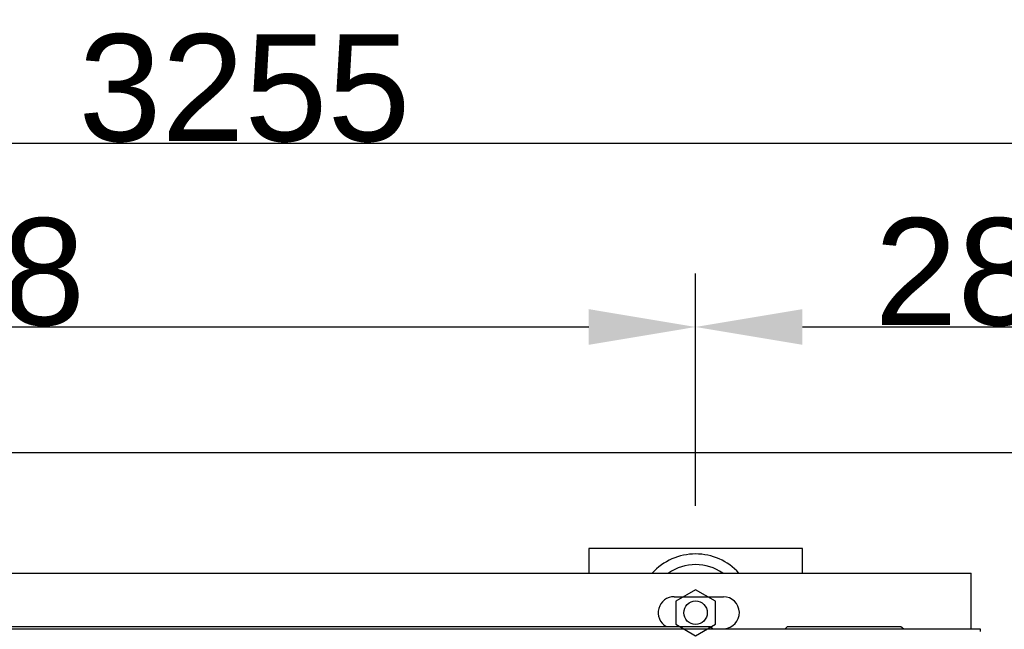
# Model space of a CAD drawing. Extents: x -90708 to 277869, y -117 to 207445.
# Tile 176 of 233: x -77393 to -76932, y 132164 to 132449. Entities that reach past the tile are written whole.
import ezdxf

# ---------------------------------------------------------------- set-up
doc = ezdxf.new("R2010")
doc.units = 0
doc.header["$MEASUREMENT"] = 0
doc.header["$PDMODE"] = 3
doc.header["$PDSIZE"] = 0.005
doc.layers.get('Defpoints').update_dxf_attribs({"linetype": 'CONTINUOUS'})
for name, color, linetype in [('ARQ - EQUIPO CONDENSADORA', 40, 'CONTINUOUS'), ('ARQ-DETALHES', 7, 'CONTINUOUS'), ('ARQ-TEXTO4', 4, 'CONTINUOUS')]:
    doc.layers.add(name, color=color, linetype=linetype)
doc.layers.add('ARQ-COTAS', color=20, linetype='CONTINUOUS', lineweight=18)
doc.styles.add('ARIAL', font='arial.ttf')
doc.dimstyles.new('COTA-50', dxfattribs={"dimscale": 0, "dimtxt": 50, "dimasz": 50, "dimexe": 25, "dimexo": 50, "dimgap": 0.04, "dimtad": 1, "dimdec": 0, "dimzin": 9, "dimdsep": 46, "dimtxsty": 'ARIAL', "dimcen": 1, "dimdle": 75, "dimclrd": 256, "dimclre": 256, "dimclrt": 2, "dimaunit": 1, "dimadec": 0, "dimazin": 0, "dimtfac": 2, "dimtdec": 0, "dimtmove": 2, "dimatfit": 0, "dimfxl": 0.05, "dimtolj": 1, "dimtzin": 4, "dimarcsym": 0})

# ---------------------------------------------------------------- blocks, each defined once
blk = doc.blocks.new('*D1168')
at = {"layer": 'ARQ-COTAS', "lineweight": -2, "transparency": 16777216}
for p, q in [((-78915.58, 132297), (-78915.58, 132416.66)), ((-75660.58, 132297), (-75660.58, 132416.66)), ((-78865.58, 132391.66), (-75710.58, 132391.66))]:
    blk.add_line(p, q, dxfattribs=at)
at = {"layer": 'ARQ-COTAS', "transparency": 16777216}
for points in [[(-78865.58, 132400), (-78865.58, 132383.33), (-78915.58, 132391.66)], [(-75710.58, 132400), (-75710.58, 132383.33), (-75660.58, 132391.66)]]:
    blk.add_solid(points, dxfattribs=at)
at = {"layer": 'Defpoints', "color": 0, "transparency": 16777216}
for p in [(-75660.58, 132391.66), (-78915.58, 132247), (-75660.58, 132247)]:
    blk.add_point(p, dxfattribs=at)
at = {"layer": 'ARQ-COTAS', "color": 2, "transparency": 16777216, "insert": (-77288.08, 132417.25), "char_height": 50, "attachment_point": 5, "style": 'ARIAL'}
blk.add_mtext('\\A1;3255', dxfattribs=at)
blk = doc.blocks.new('*D1174')
at = {"layer": 'ARQ-COTAS', "lineweight": -2, "transparency": 16777216}
for p, q in [((-77764.93, 132222), (-77764.93, 132330.66)), ((-77076.93, 132222), (-77076.93, 132330.66)), ((-77714.93, 132305.66), (-77126.93, 132305.66))]:
    blk.add_line(p, q, dxfattribs=at)
at = {"layer": 'ARQ-COTAS', "transparency": 16777216}
for points in [[(-77714.93, 132314), (-77714.93, 132297.33), (-77764.93, 132305.66)], [(-77126.93, 132314), (-77126.93, 132297.33), (-77076.93, 132305.66)]]:
    blk.add_solid(points, dxfattribs=at)
at = {"layer": 'Defpoints', "color": 0, "transparency": 16777216}
for p in [(-77076.93, 132305.66), (-77764.93, 132172), (-77076.93, 132172)]:
    blk.add_point(p, dxfattribs=at)
at = {"layer": 'ARQ-COTAS', "color": 2, "transparency": 16777216, "insert": (-77420.93, 132331.23), "char_height": 50, "attachment_point": 5, "style": 'ARIAL'}
blk.add_mtext('\\A1;688', dxfattribs=at)
blk = doc.blocks.new('*D1175')
at = {"layer": 'ARQ-COTAS', "lineweight": -2, "transparency": 16777216}
for p, q in [((-77076.93, 132222), (-77076.93, 132330.66)), ((-76792.88, 132222), (-76792.88, 132330.66)), ((-77026.93, 132305.66), (-76842.88, 132305.66))]:
    blk.add_line(p, q, dxfattribs=at)
at = {"layer": 'ARQ-COTAS', "transparency": 16777216}
for points in [[(-77026.93, 132314), (-77026.93, 132297.33), (-77076.93, 132305.66)], [(-76842.88, 132314), (-76842.88, 132297.33), (-76792.88, 132305.66)]]:
    blk.add_solid(points, dxfattribs=at)
at = {"layer": 'Defpoints', "color": 0, "transparency": 16777216}
for p in [(-76792.88, 132305.66), (-77076.93, 132172), (-76792.88, 132172)]:
    blk.add_point(p, dxfattribs=at)
at = {"layer": 'ARQ-COTAS', "color": 2, "transparency": 16777216, "insert": (-76934.91, 132331.23), "char_height": 50, "attachment_point": 5, "style": 'ARIAL'}
blk.add_mtext('\\A1;284', dxfattribs=at)

msp = doc.modelspace()

# ---------------------------------------------------------------- linework, layer by layer
at = {"layer": 'ARQ - EQUIPO CONDENSADORA', "linetype": 'Continuous'}
for p, q in [((-77890.034, 132190.55), (-76947.934, 132190.55)), ((-76947.934, 132164.51), (-76947.934, 132190.55)), ((-77086.934, 132179.5), (-77063.934, 132179.5)), ((-77895.185, 132164.51), (-76943.685, 132164.51)), ((-77767.984, 132165.55), (-77069.984, 132165.55)), ((-77069.984, 132165.55), (-77068.944, 132164.51)), ((-77035.024, 132164.51), (-77033.984, 132165.55)), ((-77033.984, 132165.55), (-76980.934, 132165.55)), ((-76980.934, 132165.55), (-76979.449, 132164.51)), ((-76943.685, 132164.51), (-76943.685, 132163.259))]:
    msp.add_line(p, q, dxfattribs=at)
for centre, start, end in [((-77086.934, 132172), 90, 239.31658), ((-77063.934, 132172), 272.95907, 90)]:
    msp.add_arc(centre, 7.5, start, end, dxfattribs=at)
at = {"layer": 'ARQ-DETALHES'}
msp.add_line((-78915.583, 132247), (-75660.581, 132247), dxfattribs=at)
at = {"layer": 'ARQ-TEXTO4'}
msp.add_lwpolyline([(-77026.934, 132190.55), (-77026.934, 132202), (-77126.934, 132202), (-77126.934, 132190.55)], dxfattribs=at)
msp.add_lwpolyline([(-77076.934, 132182.738), (-77086.233, 132177.369), (-77086.233, 132166.632), (-77076.934, 132161.263), (-77067.635, 132166.632), (-77067.635, 132177.369)], close=True, dxfattribs=at)
msp.add_circle((-77076.934, 132172), 5.5, dxfattribs=at)
for radius, start, end in [(27.5, 42.41886, 137.58114), (22.5, 55.53221, 124.46779)]:
    msp.add_arc((-77076.934, 132172), radius, start, end, dxfattribs=at)

# ---------------------------------------------------------------- dimensions: what is measured, and where the dimension line sits
at = {"layer": 'ARQ-COTAS'}
for base, p1, p2, picture, middle in [((-75660.581, 132391.665), (-78915.583, 132247), (-75660.581, 132247), '*D1168', (-77288.082, 132417.25)), ((-77076.934, 132305.665), (-77764.934, 132172), (-77076.934, 132172), '*D1174', (-77420.934, 132331.233)), ((-76792.885, 132305.665), (-77076.934, 132172), (-76792.885, 132172), '*D1175', (-76934.909, 132331.233))]:
    dim = msp.add_linear_dim(base=base, p1=p1, p2=p2, dimstyle='COTA-50', override={"dimscale": 1}, dxfattribs=at)
    dim.commit()
    dim.dimension.update_dxf_attribs({"geometry": picture, "text_midpoint": middle})

doc.saveas('drawing.dxf')
